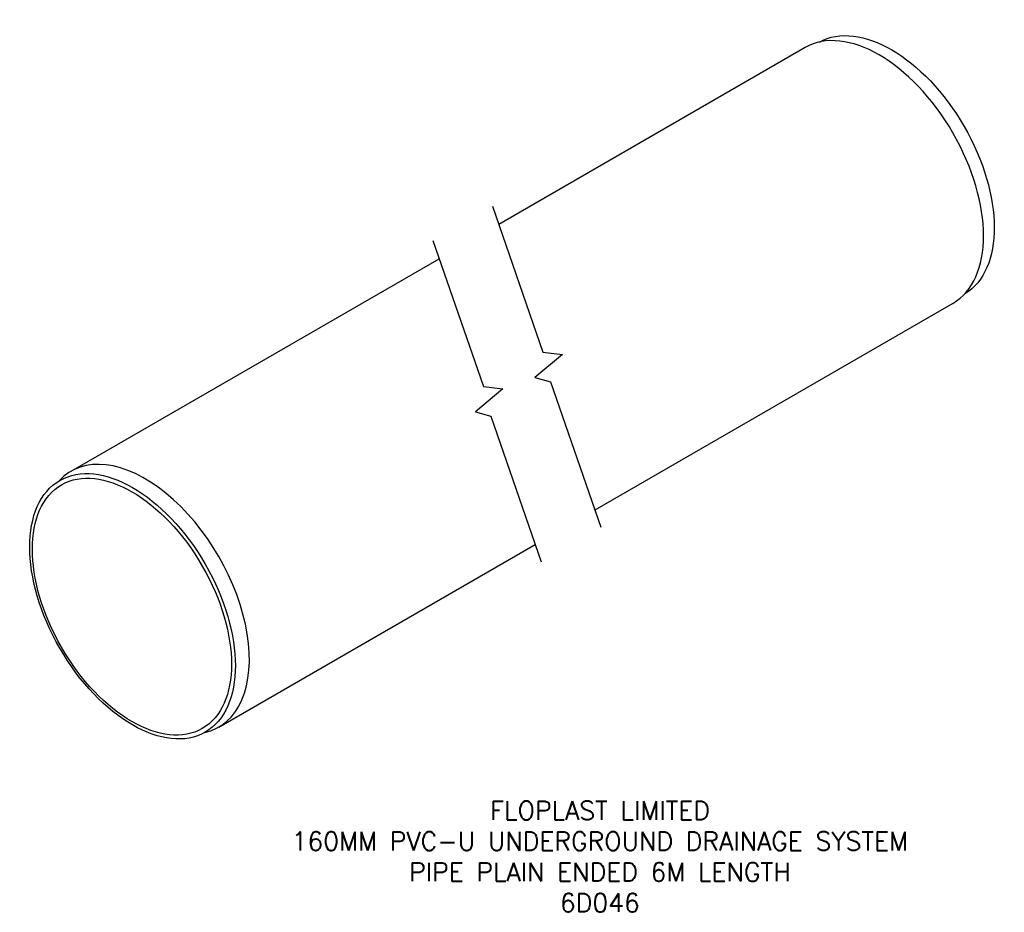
# Model space of a CAD drawing. Header units: millimetres. Extents: x 24 to 558, y 4 to 487.
import ezdxf

# ---------------------------------------------------------------- set-up
doc = ezdxf.new("R2010")
doc.units = ezdxf.units.MM
doc.layers.add('DETAIL', color=2, linetype='Continuous')
doc.layers.add('TEXT', color=7, linetype='Continuous')

msp = doc.modelspace()

# ---------------------------------------------------------------- linework, layer by layer
at = {"layer": 'DETAIL'}
for p, q in [((449.8, 472.3), (283.91, 376.52)), ((52.24, 242.77), (251.66, 357.9)), ((529.8, 333.73), (335.85, 221.76)), ((132.24, 104.2), (303.59, 203.13))]:
    msp.add_line(p, q, dxfattribs=at)
for points in [[(280.49, 386.46), (307.78, 307.23), (318.3, 305.96), (303.45, 293.54), (311.88, 291.26), (339.07, 212.4)], [(248.24, 367.84), (275.52, 288.61), (286.05, 287.34), (271.2, 274.92), (279.63, 272.64), (306.82, 193.78)]]:
    msp.add_lwpolyline(points, dxfattribs=at)
at = {"layer": 'DETAIL', "extrusion": (0, 0, -1)}
msp.add_ellipse((496.49, 406.88), major_axis=(-39.37, 68.2), ratio=0.57735, start_param=0.009288, end_param=3.132305, dxfattribs=at)
at = {"layer": 'DETAIL'}
for centre, start_param, end_param in [((489.8, 403.02), 3.141593, 6.283185), ((92.24, 173.49), 2.964344, 6.460434)]:
    msp.add_ellipse(centre, major_axis=(-40, 69.28), ratio=0.57735, start_param=start_param, end_param=end_param, dxfattribs=at)
for centre, major_axis in [((85.56, 169.63), (-39.37, 68.2)), ((85.21, 169.42), (38.12, -66.03))]:
    msp.add_ellipse(centre, major_axis=major_axis, ratio=0.57735, dxfattribs=at)

# ---------------------------------------------------------------- texts
at = {"layer": 'TEXT', "insert": (338.61, 64.02), "char_height": 10, "width": 398.7187, "attachment_point": 2}
msp.add_mtext('{\\Fsimplex|c0;FLOPLAST LIMITED\\P160MM PVC-U UNDERGROUND DRAINAGE SYSTEM \\PPIPE PLAIN ENDED 6M LENGTH\\P6D046}', dxfattribs=at)

doc.saveas('drawing.dxf')
